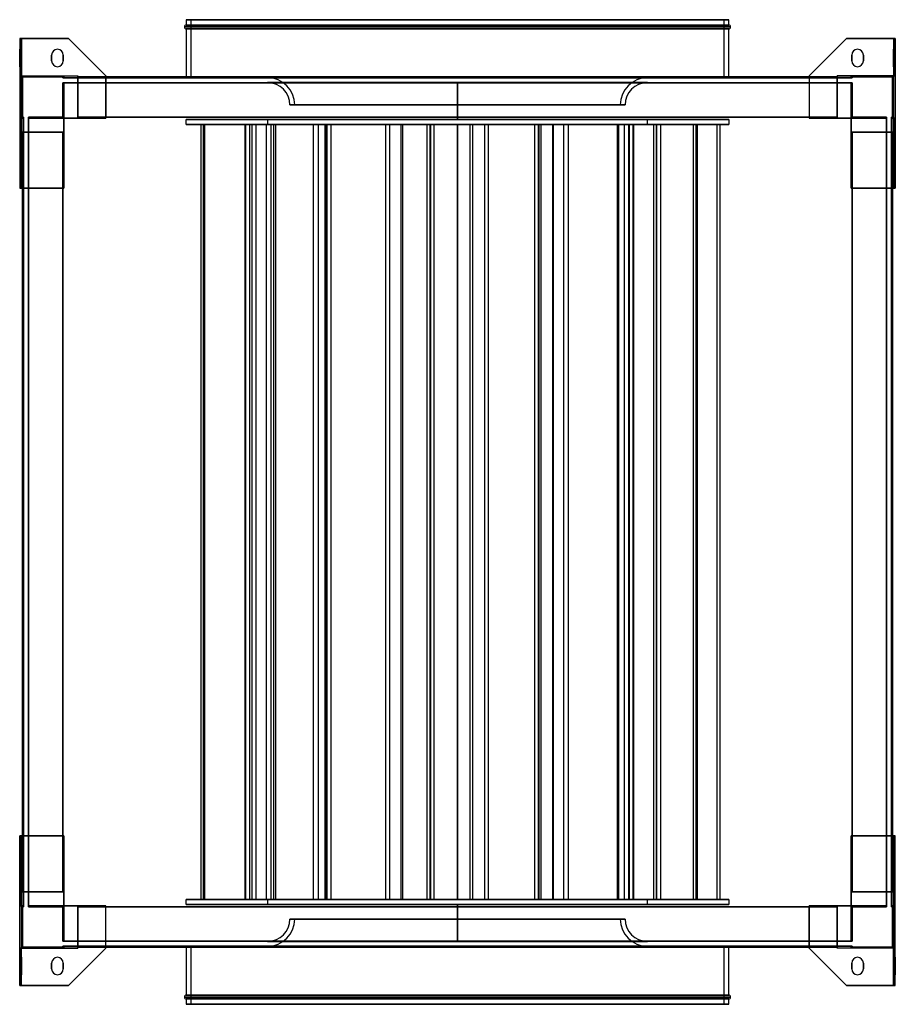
# Model space of a CAD drawing. Header units: millimetres. Extents: x -452 to 452, y -508 to 508.
import ezdxf

# ---------------------------------------------------------------- set-up
doc = ezdxf.new("R2010")
doc.units = ezdxf.units.MM
doc.layers.add('MAIN-1', color=7, linetype='Continuous')

msp = doc.modelspace()

# ---------------------------------------------------------------- linework, layer by layer
at = {"layer": 'MAIN-1'}
for p, q in [((280, 508), (-280, 508)), ((-280, 508), (280, 508)), ((-275, 508), (275, 508)), ((275, 508), (-275, 508)), ((-282, 500.5), (282, 500.5)), ((282, 500.5), (-282, 500.5)), ((-280, 508), (-280, 502.5)), ((280, 502.5), (-280, 502.5)), ((-280, 502.5), (280, 502.5)), ((280, 498.5), (-280, 498.5)), ((-280, 498.5), (280, 498.5)), ((-280, 498.5), (-280, 449)), ((-275, 448), (-275, 508)), ((275, 508), (275, 448)), ((280, 502.5), (280, 508)), ((280, 449), (280, 498.5)), ((-452, 488.5), (-401.5, 488.5)), ((-452, 488.5), (-452, 334)), ((-450, 488.5), (-452, 488.5)), ((-452, 488.5), (-452, 450)), ((-452, 488.5), (-452, 488.5)), ((-450, 488.5), (-450, 450)), ((-401.5, 488.5), (-450, 488.5)), ((-450, 450), (-450, 488.5)), ((-450, 488.5), (-450, 488.5)), ((-401.5, 488.5), (-363, 450)), ((-401.5, 488.5), (-401.5, 488.5)), ((-363, 450), (-401.5, 488.5)), ((363, 450), (401.5, 488.5)), ((401.5, 488.5), (363, 450)), ((450, 488.5), (401.5, 488.5)), ((401.5, 488.5), (401.5, 488.5)), ((401.5, 488.5), (452, 488.5)), ((450, 488.5), (450, 450)), ((450, 488.5), (450, 488.5)), ((450, 488.5), (450, 450)), ((452, 488.5), (450, 488.5)), ((452, 450), (452, 488.5)), ((452, 488.5), (452, 488.5)), ((452, 488.5), (452, 334)), ((-452, 471.5), (-452, 477.5)), ((-450, 477.5), (-452, 477.5)), ((-452, 471.5), (-452, 477.5)), ((-450, 471.5), (-452, 471.5)), ((-452, 471.5), (-450, 471.5)), ((-452, 465.5), (-452, 471.5)), ((-452, 471.5), (-452, 465.5)), ((-450, 477.5), (-450, 471.5)), ((-450, 477.5), (-450, 471.5)), ((-450, 465.5), (-450, 471.5)), ((-450, 471.5), (-450, 465.5)), ((-419, 471.5), (-419, 471.5)), ((-419, 471.5), (-419, 465.5)), ((-419, 465.5), (-419, 471.5)), ((-413, 477.5), (-413, 477.5)), ((-407, 465.5), (-407, 471.5)), ((-407, 471.5), (-407, 471.5)), ((-407, 471.5), (-407, 465.5)), ((407, 471.5), (407, 471.5)), ((407, 471.5), (407, 465.5)), ((407, 465.5), (407, 471.5)), ((413, 477.5), (413, 477.5)), ((419, 465.5), (419, 471.5)), ((419, 471.5), (419, 471.5)), ((419, 471.5), (419, 465.5)), ((450, 477.5), (450, 471.5)), ((452, 477.5), (450, 477.5)), ((450, 471.5), (450, 477.5)), ((452, 471.5), (450, 471.5)), ((450, 465.5), (450, 471.5)), ((450, 471.5), (450, 465.5)), ((450, 471.5), (452, 471.5)), ((452, 471.5), (452, 477.5)), ((452, 477.5), (452, 471.5)), ((452, 471.5), (452, 465.5)), ((452, 465.5), (452, 471.5)), ((-452, 459.5), (-452, 465.5)), ((-452, 465.5), (-450, 465.5)), ((-452, 459.5), (-452, 465.5)), ((-450, 465.5), (-452, 465.5)), ((-452, 459.5), (-450, 459.5)), ((-450, 465.5), (-450, 459.5)), ((-450, 465.5), (-450, 459.5)), ((-419, 465.5), (-419, 465.5)), ((-413, 459.5), (-413, 459.5)), ((-407, 465.5), (-407, 465.5)), ((407, 465.5), (407, 465.5)), ((413, 459.5), (413, 459.5)), ((419, 465.5), (419, 465.5)), ((450, 459.5), (450, 465.5)), ((450, 465.5), (452, 465.5)), ((450, 459.5), (450, 465.5)), ((452, 465.5), (450, 465.5)), ((450, 459.5), (452, 459.5)), ((452, 465.5), (452, 459.5)), ((452, 465.5), (452, 459.5)), ((-452, 450), (-450, 450)), ((-452, 450), (-452, 406.5)), ((-450, 450), (-392, 450)), ((-450, 450), (-450, 450)), ((-450, 406.5), (-450, 450)), ((-450, 450), (-450, 406.5)), ((-450, 450), (-406.5, 450)), ((-450, 406.5), (-450, 450)), ((-450, 450), (-450, 450)), ((-450, 450), (-450, 392)), ((-450, 450), (-392, 450)), ((-450, 450), (-406.5, 450)), ((-449, 407.5), (-449, 449)), ((-449, 449), (-407.5, 449)), ((-449, 449), (-449, 407.5)), ((-449, 449), (-449, 449)), ((-407.5, 449), (-449, 449)), ((-407.5, 449), (-407.5, 448)), ((-407.5, 448), (-407.5, 449)), ((-407.5, 449), (-407.5, 449)), ((-407.5, 448), (-406.5, 448)), ((-407.5, 448), (-407.5, 448)), ((-406.5, 448), (-407.5, 448)), ((-406.5, 450), (-406.5, 448)), ((-406.5, 448), (-406.5, 450)), ((-406.5, 450), (-406.5, 450)), ((-406.5, 450), (-392, 450)), ((-406.5, 450), (-406.5, 448)), ((-406.5, 450), (-392, 450)), ((-406.5, 448), (-406.5, 450)), ((-406.5, 450), (-406.5, 450)), ((-406.5, 448), (-392, 448)), ((-406.5, 448), (-406.5, 448)), ((-406.5, 448), (-406.5, 448)), ((-392, 448), (-406.5, 448)), ((-392, 450), (-392, 406.5)), ((-392, 450), (-392, 448)), ((-392, 406.5), (-392, 450)), ((-392, 450), (-392, 450)), ((-392, 450), (-392, 450)), ((-392, 448), (-392, 450)), ((-392, 449), (-392, 448)), ((-392, 449), (-392, 449)), ((-392, 407.5), (-392, 449)), ((-392, 449), (392, 449)), ((-392, 449), (-392, 407.5)), ((-392, 449), (-392, 449)), ((-392, 448), (-392, 449)), ((-392, 449), (392, 449)), ((392, 449), (-392, 449)), ((-363, 449), (-392, 449)), ((-392, 448), (392, 448)), ((-392, 448), (-392, 448)), ((-392, 448), (-392, 448)), ((392, 448), (-392, 448)), ((-363, 406.5), (-363, 450)), ((-363, 450), (-363, 450)), ((-363, 450), (-363, 406.5)), ((363, 449), (-363, 449)), ((-280, 449), (-280, 448)), ((-280, 448), (280, 448)), ((280, 448), (-280, 448)), ((-275, 448), (275, 448)), ((275, 448), (-275, 448)), ((0, 448.1), (-196, 448.1)), ((-196, 448.1), (0, 448.1)), ((-196, 448), (0, 448)), ((196, 448.1), (0, 448.1)), ((0, 448.1), (196, 448.1)), ((0, 448), (0, 448.1)), ((0, 448.1), (0, 448)), ((0, 448), (196, 448)), ((280, 448), (280, 449)), ((363, 450), (363, 406.5)), ((363, 450), (363, 450)), ((363, 450), (363, 406.5)), ((392, 449), (363, 449)), ((392, 450), (450, 450)), ((392, 406.5), (392, 450)), ((392, 450), (392, 450)), ((392, 450), (392, 448)), ((406.5, 450), (392, 450)), ((392, 448), (392, 450)), ((392, 450), (392, 450)), ((392, 450), (392, 406.5)), ((406.5, 450), (392, 450)), ((450, 450), (392, 450)), ((392, 448), (392, 449)), ((392, 449), (392, 449)), ((392, 449), (392, 407.5)), ((392, 449), (392, 448)), ((392, 407.5), (392, 449)), ((392, 449), (392, 449)), ((392, 448), (392, 448)), ((392, 448), (406.5, 448)), ((392, 448), (392, 448)), ((406.5, 448), (392, 448)), ((450, 450), (406.5, 450)), ((406.5, 450), (406.5, 450)), ((406.5, 450), (406.5, 448)), ((406.5, 448), (406.5, 450)), ((406.5, 450), (406.5, 450)), ((450, 450), (406.5, 450)), ((406.5, 450), (406.5, 448)), ((406.5, 448), (406.5, 450)), ((407.5, 448), (406.5, 448)), ((406.5, 448), (407.5, 448)), ((406.5, 448), (406.5, 448)), ((406.5, 448), (406.5, 448)), ((407.5, 448), (407.5, 449)), ((407.5, 449), (449, 449)), ((407.5, 449), (407.5, 448)), ((407.5, 449), (407.5, 449)), ((449, 449), (407.5, 449)), ((407.5, 448), (407.5, 448)), ((449, 449), (449, 407.5)), ((449, 449), (449, 449)), ((449, 407.5), (449, 449)), ((450, 450), (450, 406.5)), ((450, 450), (450, 450)), ((450, 406.5), (450, 450)), ((450, 450), (452, 450)), ((450, 450), (450, 406.5)), ((450, 392), (450, 450)), ((450, 450), (450, 450)), ((452, 450), (452, 406.5)), ((-407.5, 443), (-406.5, 443)), ((-407.5, 443), (-407.5, 443)), ((-406.5, 443), (-407.5, 443)), ((-407.5, 443), (-407.5, 407.5)), ((-407.5, 407.5), (-407.5, 443)), ((-406.5, 443), (-392, 443)), ((-406.5, 443), (-406.5, 443)), ((-406.5, 443), (-406.5, 443)), ((-392, 443), (-406.5, 443)), ((-406.5, 443), (-406.5, 406.5)), ((-406.5, 406.5), (-406.5, 443)), ((-406.5, 406.5), (-406.5, 443)), ((-406.5, 443), (-406.5, 406.5)), ((-392, 443), (392, 443)), ((-392, 443), (-392, 443)), ((-392, 443), (-392, 443)), ((392, 443), (-392, 443)), ((-392, 443), (-392, 406.5)), ((-392, 406.5), (-392, 443)), ((-392, 443), (-392, 407.5)), ((-392, 407.5), (-392, 443)), ((275, 443), (-275, 443)), ((275, 443), (-275, 443)), ((-275, 443), (275, 443)), ((196, 443.1), (-196, 443.1)), ((-196, 443), (-196, 443.1)), ((-196, 443.1), (196, 443.1)), ((196, 443), (-196, 443)), ((-196, 443), (196, 443)), ((0, 443), (0, 443)), ((0, 405), (0, 443)), ((0, 443), (0, 405)), ((0, 443), (0, 443)), ((196, 443.1), (196, 443)), ((392, 443), (406.5, 443)), ((392, 443), (392, 443)), ((392, 443), (392, 443)), ((406.5, 443), (392, 443)), ((392, 443), (392, 407.5)), ((392, 407.5), (392, 443)), ((392, 406.5), (392, 443)), ((392, 443), (392, 406.5)), ((407.5, 443), (406.5, 443)), ((406.5, 443), (407.5, 443)), ((406.5, 443), (406.5, 443)), ((406.5, 443), (406.5, 443)), ((406.5, 443), (406.5, 406.5)), ((406.5, 406.5), (406.5, 443)), ((406.5, 406.5), (406.5, 443)), ((406.5, 443), (406.5, 406.5)), ((407.5, 443), (407.5, 443)), ((407.5, 407.5), (407.5, 443)), ((407.5, 443), (407.5, 407.5)), ((-173, 420.1), (173, 420.1)), ((173, 420.1), (-173, 420.1)), ((168, 420.1), (-168, 420.1)), ((-168, 420.1), (168, 420.1)), ((-452, 406.5), (-452, 406.5)), ((-452, 406.5), (-452, 334)), ((-450, 406.5), (-452, 406.5)), ((-448, 406.5), (-452, 406.5)), ((-450, 406.5), (-450, 406.5)), ((-450, 406.5), (-448, 406.5)), ((-448, 406.5), (-450, 406.5)), ((-450, 392), (-450, 406.5)), ((-450, 406.5), (-450, 406.5)), ((-450, 406.5), (-448, 406.5)), ((-448, 407.5), (-449, 407.5)), ((-449, 407.5), (-449, 407.5)), ((-449, 407.5), (-448, 407.5)), ((-448, 407.5), (-448, 406.5)), ((-448, 407.5), (-448, 407.5)), ((-448, 406.5), (-448, 407.5)), ((-448, 392), (-448, 406.5)), ((-448, 406.5), (-448, 406.5)), ((-448, 406.5), (-448, 406.5)), ((-448, 406.5), (-448, 392)), ((-407.5, 407.5), (-443, 407.5)), ((-443, 406.5), (-443, 407.5)), ((-443, 407.5), (-443, 406.5)), ((-443, 407.5), (-407.5, 407.5)), ((-443, 407.5), (-443, 407.5)), ((-443, 406.5), (-406.5, 406.5)), ((-443, 406.5), (-406.5, 406.5)), ((-443, 392), (-443, 406.5)), ((-443, 406.5), (-443, 406.5)), ((-443, 406.5), (-443, 406.5)), ((-443, 406.5), (-443, 392)), ((-406.5, 406.5), (-443, 406.5)), ((-406.5, 406.5), (-443, 406.5)), ((-407.5, 407.5), (-407.5, 407.5)), ((-406.5, 334), (-406.5, 406.5)), ((-406.5, 406.5), (-363, 406.5)), ((-406.5, 406.5), (-392, 406.5)), ((-406.5, 406.5), (-406.5, 406.5)), ((-406.5, 392), (-406.5, 406.5)), ((-406.5, 406.5), (-406.5, 406.5)), ((-406.5, 406.5), (-406.5, 406.5)), ((-406.5, 406.5), (-392, 406.5)), ((-406.5, 406.5), (-392, 406.5)), ((-406.5, 406.5), (-406.5, 392)), ((-392, 406.5), (-406.5, 406.5)), ((-406.5, 406.5), (-406.5, 406.5)), ((-406.5, 392), (-406.5, 406.5)), ((-406.5, 406.5), (-406.5, 392)), ((-392, 406.5), (-406.5, 406.5)), ((-406.5, 406.5), (-392, 406.5)), ((-406.5, 392), (-406.5, 406.5)), ((-406.5, 406.5), (-406.5, 406.5)), ((-406.5, 406.5), (-406.5, 392)), ((-406.5, 406.5), (-406.5, 406.5)), ((-406.5, 406.5), (-392, 406.5)), ((-406.5, 392), (-406.5, 406.5)), ((-392, 406.5), (-392, 407.5)), ((-392, 407.5), (-392, 407.5)), ((-392, 407.5), (-392, 407.5)), ((-392, 407.5), (-392, 406.5)), ((-392, 407.5), (-392, 407.5)), ((-392, 407.5), (-392, 406.5)), ((392, 407.5), (-392, 407.5)), ((392, 407.5), (-392, 407.5)), ((-392, 407.5), (392, 407.5)), ((-392, 406.5), (-392, 407.5)), ((392, 407.5), (-392, 407.5)), ((-392, 407.5), (-392, 407.5)), ((-392, 407.5), (-363, 407.5)), ((392, 407.5), (-392, 407.5)), ((-392, 407.5), (392, 407.5)), ((-392, 407.5), (392, 407.5)), ((-363, 406.5), (-392, 406.5)), ((-392, 406.5), (-392, 406.5)), ((-392, 406.5), (-392, 406.5)), ((-392, 406.5), (-392, 406.5)), ((-392, 406.5), (-392, 406.5)), ((-363, 407.5), (363, 407.5)), ((-363, 406.5), (-363, 406.5)), ((363, 407.5), (392, 407.5)), ((392, 406.5), (363, 406.5)), ((363, 406.5), (363, 406.5)), ((363, 406.5), (406.5, 406.5)), ((392, 407.5), (392, 407.5)), ((392, 407.5), (392, 406.5)), ((392, 407.5), (392, 407.5)), ((392, 407.5), (392, 406.5)), ((392, 406.5), (392, 407.5)), ((392, 407.5), (392, 407.5)), ((392, 406.5), (392, 407.5)), ((392, 407.5), (392, 407.5)), ((392, 406.5), (406.5, 406.5)), ((392, 406.5), (392, 406.5)), ((392, 406.5), (392, 406.5)), ((392, 406.5), (392, 406.5)), ((392, 406.5), (392, 406.5)), ((406.5, 406.5), (392, 406.5)), ((406.5, 406.5), (392, 406.5)), ((406.5, 406.5), (392, 406.5)), ((406.5, 406.5), (392, 406.5)), ((392, 406.5), (406.5, 406.5)), ((406.5, 406.5), (392, 406.5)), ((406.5, 406.5), (406.5, 334)), ((406.5, 406.5), (406.5, 392)), ((406.5, 406.5), (406.5, 406.5)), ((406.5, 406.5), (406.5, 406.5)), ((406.5, 406.5), (406.5, 406.5)), ((443, 406.5), (406.5, 406.5)), ((443, 406.5), (406.5, 406.5)), ((406.5, 392), (406.5, 406.5)), ((406.5, 406.5), (406.5, 406.5)), ((406.5, 406.5), (406.5, 392)), ((406.5, 392), (406.5, 406.5)), ((406.5, 406.5), (406.5, 392)), ((406.5, 406.5), (406.5, 406.5)), ((406.5, 392), (406.5, 406.5)), ((406.5, 406.5), (406.5, 406.5)), ((406.5, 406.5), (406.5, 392)), ((406.5, 406.5), (443, 406.5)), ((406.5, 406.5), (443, 406.5)), ((443, 407.5), (407.5, 407.5)), ((407.5, 407.5), (443, 407.5)), ((407.5, 407.5), (407.5, 407.5)), ((443, 407.5), (443, 406.5)), ((443, 406.5), (443, 407.5)), ((443, 407.5), (443, 407.5)), ((443, 406.5), (443, 406.5)), ((443, 406.5), (443, 392)), ((443, 392), (443, 406.5)), ((443, 406.5), (443, 406.5)), ((449, 407.5), (448, 407.5)), ((448, 406.5), (448, 407.5)), ((448, 407.5), (449, 407.5)), ((448, 407.5), (448, 407.5)), ((448, 407.5), (448, 406.5)), ((448, 406.5), (448, 392)), ((448, 406.5), (452, 406.5)), ((450, 406.5), (448, 406.5)), ((448, 406.5), (448, 406.5)), ((448, 392), (448, 406.5)), ((448, 406.5), (448, 406.5)), ((448, 406.5), (450, 406.5)), ((450, 406.5), (448, 406.5)), ((449, 407.5), (449, 407.5)), ((450, 406.5), (450, 406.5)), ((452, 406.5), (450, 406.5)), ((450, 406.5), (450, 406.5)), ((450, 406.5), (450, 392)), ((452, 334), (452, 406.5)), ((452, 406.5), (452, 406.5)), ((-280, 405), (280, 405)), ((-280, 400), (-280, 405)), ((280, 405), (-280, 405)), ((280, 400), (-280, 400)), ((-280, 400), (280, 400)), ((-265.1, 400), (-265.1, -400)), ((-212.2, 400), (-265.1, 400)), ((-265.1, 400), (-261.2, 400)), ((-264.9, 400), (-264.9, -400)), ((-190.1, 400), (-264.9, 400)), ((-264.9, 400), (-262.6, 400)), ((-262.6, 400), (-262.6, -400)), ((-262.6, 400), (-187.8, 400)), ((-261.2, 400), (-261.2, -400)), ((-261.2, 400), (-208.3, 400)), ((-219.4, 400), (-219.4, -400)), ((-197.7, 400), (-219.4, 400)), ((-219.4, 400), (-214.6, 400)), ((-218.9, 400), (-218.9, -400)), ((-135.1, 400), (-218.9, 400)), ((-218.9, 400), (-218.7, 400)), ((-218.7, 400), (-218.7, -400)), ((-218.7, 400), (-134.8, 400)), ((-214.6, 400), (-214.6, -400)), ((-214.6, 400), (-192.8, 400)), ((-212.2, 400), (-212.2, -400)), ((-208.3, 400), (-212.2, 400)), ((-208.3, 400), (-208.3, -400)), ((-197.7, 400), (-197.7, -400)), ((-192.8, 400), (-197.7, 400)), ((196, 405), (-196, 405)), ((-196, 405), (-196, 400)), ((-196, 405), (196, 405)), ((-196, 400), (196, 400)), ((196, 400), (-196, 400)), ((-192.8, 400), (-192.8, -400)), ((-190.1, 400), (-190.1, -400)), ((-187.8, 400), (-190.1, 400)), ((-187.8, 400), (-187.8, -400)), ((-148.9, 400), (-148.9, -400)), ((-144, 400), (-148.9, 400)), ((-148.9, 400), (-135.8, 400)), ((-144, 400), (-144, -400)), ((-130.9, 400), (-144, 400)), ((-136.9, 400), (-136.9, -400)), ((-136.9, 400), (-58.5, 400)), ((-135.1, 400), (-136.9, 400)), ((-135.8, 400), (-135.8, -400)), ((-135.8, 400), (-130.9, 400)), ((-135.1, 400), (-135.1, -400)), ((-134.8, 400), (-135.1, 400)), ((-135.1, 400), (-135.1, -400)), ((-56.7, 400), (-135.1, 400)), ((-134.8, 400), (-134.8, -400)), ((-130.9, 400), (-130.9, -400)), ((-74.5, 400), (-74.5, -400)), ((-70.3, 400), (-74.5, 400)), ((-74.5, 400), (-28.7, 400)), ((-70.3, 400), (-70.3, -400)), ((-24.5, 400), (-70.3, 400)), ((-58.5, 400), (-58.5, -400)), ((-58.5, 400), (-56.7, 400)), ((-56.7, 400), (-56.7, -400)), ((-31.5, 400), (-31.5, -400)), ((-31.5, 400), (27.9, 400)), ((-27.9, 400), (-31.5, 400)), ((-28.7, 400), (-28.7, -400)), ((-28.7, 400), (-24.5, 400)), ((-27.9, 400), (-27.9, -400)), ((31.5, 400), (-27.9, 400)), ((-24.5, 400), (-24.5, -400)), ((0, 405), (0, 405)), ((0, 405), (0, 405)), ((0, 400), (0, 400)), ((0, -400), (0, 400)), ((0, 400), (0, -400)), ((0, 400), (0, 400)), ((12.9, 400), (12.9, -400)), ((15.6, 400), (12.9, 400)), ((12.9, 400), (83.3, 400)), ((15.6, 400), (15.6, -400)), ((86.1, 400), (15.6, 400)), ((27.9, 400), (27.9, -400)), ((27.9, 400), (31.5, 400)), ((31.5, 400), (31.5, -400)), ((79.4, 400), (79.4, -400)), ((79.4, 400), (109.5, 400)), ((84.1, 400), (79.4, 400)), ((83.3, 400), (83.3, -400)), ((83.3, 400), (86.1, 400)), ((84.1, 400), (84.1, -400)), ((114.2, 400), (84.1, 400)), ((86.1, 400), (86.1, -400)), ((98, 400), (98, -400)), ((98.8, 400), (98, 400)), ((98, 400), (181, 400)), ((98.8, 400), (98.8, -400)), ((181.8, 400), (98.8, 400)), ((109.5, 400), (109.5, -400)), ((109.5, 400), (114.2, 400)), ((114.2, 400), (114.2, -400)), ((164.9, 400), (164.9, -400)), ((246, 400), (164.9, 400)), ((164.9, 400), (166.2, 400)), ((166.2, 400), (166.2, -400)), ((166.2, 400), (247.3, 400)), ((172.2, 400), (172.2, -400)), ((176.6, 400), (172.2, 400)), ((172.2, 400), (177.2, 400)), ((176.6, 400), (176.6, -400)), ((181.6, 400), (176.6, 400)), ((177.2, 400), (177.2, -400)), ((177.2, 400), (181.6, 400)), ((181, 400), (181, -400)), ((181, 400), (181.8, 400)), ((181.6, 400), (181.6, -400)), ((181.8, 400), (181.8, -400)), ((196, 400), (196, 405)), ((202.5, 400), (202.5, -400)), ((267.8, 400), (202.5, 400)), ((202.5, 400), (205.6, 400)), ((205.1, 400), (205.1, -400)), ((243.2, 400), (205.1, 400)), ((205.1, 400), (209.5, 400)), ((205.6, 400), (205.6, -400)), ((205.6, 400), (270.9, 400)), ((209.5, 400), (209.5, -400)), ((209.5, 400), (247.6, 400)), ((243.2, 400), (243.2, -400)), ((247.6, 400), (243.2, 400)), ((246, 400), (246, -400)), ((247.3, 400), (246, 400)), ((247.3, 400), (247.3, -400)), ((247.6, 400), (247.6, -400)), ((267.8, 400), (267.8, -400)), ((270.9, 400), (267.8, 400)), ((270.9, 400), (270.9, -400)), ((280, 405), (280, 400)), ((-450, 392), (-450, 334)), ((-406.5, 392), (-450, 392)), ((-450, 334), (-450, 392)), ((-450, 392), (-450, 392)), ((-450, 392), (-448, 392)), ((-450, 392), (-448, 392)), ((-450, 392), (-450, 392)), ((-450, 392), (-406.5, 392)), ((-448, 392), (-449, 392)), ((-449, 392), (-449, 392)), ((-449, 392), (-407.5, 392)), ((-449, 392), (-449, -392)), ((-407.5, 392), (-449, 392)), ((-449, -392), (-449, 392)), ((-449, 392), (-449, 392)), ((-449, 392), (-448, 392)), ((-449, 392), (-449, -392)), ((-449, 334), (-449, 392)), ((-448, 392), (-448, 392)), ((-448, 392), (-448, -392)), ((-448, 392), (-448, 392)), ((-448, -392), (-448, 392)), ((-407.5, 392), (-443, 392)), ((-443, 392), (-443, 392)), ((-443, 392), (-406.5, 392)), ((-443, 392), (-406.5, 392)), ((-443, 392), (-443, 392)), ((-443, 392), (-407.5, 392)), ((-443, -392), (-443, 392)), ((-443, 392), (-443, -392)), ((-407.5, 392), (-407.5, 392)), ((-407.5, 392), (-406.5, 392)), ((-407.5, -392), (-407.5, 392)), ((-407.5, 392), (-407.5, -392)), ((-406.5, 392), (-407.5, 392)), ((-407.5, 392), (-407.5, 392)), ((-407.5, -392), (-407.5, 392)), ((-407.5, 392), (-407.5, -392)), ((-406.5, 392), (-407.5, 392)), ((-407.5, 392), (-406.5, 392)), ((-407.5, -392), (-407.5, 392)), ((-407.5, 392), (-407.5, 392)), ((-407.5, 392), (-407.5, -392)), ((-407.5, 392), (-407.5, 392)), ((-407.5, -392), (-407.5, 392)), ((-407.5, 392), (-407.5, 334)), ((-406.5, 392), (-406.5, 334)), ((-406.5, 392), (-406.5, 392)), ((-406.5, 392), (-406.5, 392)), ((-406.5, 392), (-406.5, 392)), ((-406.5, 392), (-406.5, 392)), ((406.5, 334), (406.5, 392)), ((450, 392), (406.5, 392)), ((406.5, 392), (406.5, 392)), ((406.5, 392), (407.5, 392)), ((407.5, 392), (406.5, 392)), ((406.5, 392), (406.5, 392)), ((443, 392), (406.5, 392)), ((407.5, 392), (406.5, 392)), ((406.5, 392), (407.5, 392)), ((406.5, 392), (406.5, 392)), ((443, 392), (406.5, 392)), ((406.5, 392), (406.5, 392)), ((450, 392), (406.5, 392)), ((407.5, 392), (407.5, -392)), ((407.5, -392), (407.5, 392)), ((407.5, 392), (407.5, 392)), ((443, 392), (407.5, 392)), ((407.5, 392), (407.5, 392)), ((407.5, 392), (449, 392)), ((407.5, 392), (407.5, -392)), ((407.5, 334), (407.5, 392)), ((407.5, -392), (407.5, 392)), ((407.5, 392), (407.5, -392)), ((407.5, 392), (407.5, 392)), ((407.5, -392), (407.5, 392)), ((407.5, 392), (407.5, 392)), ((407.5, 392), (407.5, -392)), ((407.5, 392), (443, 392)), ((449, 392), (407.5, 392)), ((443, 392), (443, 392)), ((443, 392), (443, 392)), ((443, 392), (443, -392)), ((443, -392), (443, 392)), ((450, 392), (448, 392)), ((449, 392), (448, 392)), ((448, 392), (448, 392)), ((450, 392), (448, 392)), ((448, 392), (448, 392)), ((448, 392), (449, 392)), ((448, -392), (448, 392)), ((448, 392), (448, -392)), ((449, 392), (449, 392)), ((449, 392), (449, 392)), ((449, -392), (449, 392)), ((449, 392), (449, -392)), ((449, -392), (449, 392)), ((449, 392), (449, 334)), ((450, 392), (450, 334)), ((450, 392), (450, 334)), ((450, 392), (450, 392)), ((450, 392), (450, 392)), ((-406.5, 334), (-452, 334)), ((-452, 334), (-452, 334)), ((-452, 334), (-450, 334)), ((-450, 334), (-406.5, 334)), ((-450, 334), (-450, 334)), ((-449, -334), (-449, 334)), ((-407.5, 334), (-407.5, -334)), ((-406.5, 334), (-406.5, 334)), ((406.5, 334), (450, 334)), ((452, 334), (406.5, 334)), ((406.5, 334), (406.5, 334)), ((407.5, -334), (407.5, 334)), ((449, 334), (449, -334)), ((450, 334), (452, 334)), ((450, 334), (450, 334)), ((452, 334), (452, 334)), ((-452, -334), (-406.5, -334)), ((-450, -334), (-452, -334)), ((-452, -334), (-452, -334)), ((-452, -488.5), (-452, -334)), ((-452, -334), (-452, -406.5)), ((-450, -392), (-450, -334)), ((-406.5, -334), (-450, -334)), ((-450, -392), (-450, -334)), ((-450, -334), (-450, -334)), ((-449, -392), (-449, -334)), ((-407.5, -334), (-407.5, -392)), ((-406.5, -334), (-406.5, -392)), ((-406.5, -334), (-406.5, -334)), ((-406.5, -406.5), (-406.5, -334)), ((406.5, -334), (452, -334)), ((406.5, -334), (406.5, -406.5)), ((406.5, -392), (406.5, -334)), ((450, -334), (406.5, -334)), ((406.5, -334), (406.5, -334)), ((407.5, -392), (407.5, -334)), ((449, -334), (449, -392)), ((450, -392), (450, -334)), ((452, -334), (450, -334)), ((450, -334), (450, -334)), ((450, -334), (450, -392)), ((452, -488.5), (452, -334)), ((452, -406.5), (452, -334)), ((452, -334), (452, -334)), ((-450, -392), (-406.5, -392)), ((-450, -392), (-450, -392)), ((-450, -392), (-448, -392)), ((-450, -406.5), (-450, -392)), ((-450, -392), (-406.5, -392)), ((-450, -392), (-450, -392)), ((-450, -392), (-450, -450)), ((-450, -392), (-448, -392)), ((-449, -392), (-407.5, -392)), ((-449, -392), (-449, -392)), ((-448, -392), (-449, -392)), ((-449, -392), (-449, -392)), ((-407.5, -392), (-449, -392)), ((-449, -392), (-448, -392)), ((-448, -406.5), (-448, -392)), ((-448, -392), (-448, -392)), ((-448, -392), (-448, -392)), ((-448, -392), (-448, -406.5)), ((-443, -392), (-406.5, -392)), ((-443, -392), (-443, -392)), ((-443, -392), (-407.5, -392)), ((-407.5, -392), (-443, -392)), ((-443, -392), (-443, -392)), ((-443, -392), (-406.5, -392)), ((-443, -406.5), (-443, -392)), ((-443, -392), (-443, -406.5)), ((-406.5, -392), (-407.5, -392)), ((-407.5, -392), (-406.5, -392)), ((-407.5, -392), (-407.5, -392)), ((-407.5, -392), (-406.5, -392)), ((-406.5, -392), (-407.5, -392)), ((-407.5, -392), (-407.5, -392)), ((-407.5, -392), (-407.5, -392)), ((-407.5, -392), (-407.5, -392)), ((-406.5, -406.5), (-406.5, -392)), ((-406.5, -392), (-406.5, -392)), ((-406.5, -392), (-406.5, -406.5)), ((-406.5, -392), (-406.5, -392)), ((-406.5, -406.5), (-406.5, -392)), ((-406.5, -392), (-406.5, -406.5)), ((-406.5, -406.5), (-406.5, -392)), ((-406.5, -392), (-406.5, -392)), ((-406.5, -392), (-406.5, -406.5)), ((-406.5, -392), (-406.5, -392)), ((-406.5, -406.5), (-406.5, -392)), ((406.5, -392), (450, -392)), ((406.5, -392), (406.5, -406.5)), ((406.5, -392), (406.5, -392)), ((407.5, -392), (406.5, -392)), ((406.5, -406.5), (406.5, -392)), ((406.5, -392), (407.5, -392)), ((406.5, -392), (406.5, -392)), ((443, -392), (406.5, -392)), ((406.5, -392), (406.5, -406.5)), ((406.5, -392), (407.5, -392)), ((406.5, -406.5), (406.5, -392)), ((406.5, -392), (406.5, -406.5)), ((407.5, -392), (406.5, -392)), ((406.5, -392), (406.5, -392)), ((406.5, -406.5), (406.5, -392)), ((406.5, -392), (406.5, -392)), ((406.5, -392), (406.5, -406.5)), ((443, -392), (406.5, -392)), ((450, -392), (406.5, -392)), ((449, -392), (407.5, -392)), ((407.5, -392), (407.5, -392)), ((407.5, -392), (407.5, -392)), ((407.5, -392), (443, -392)), ((407.5, -392), (407.5, -392)), ((443, -392), (407.5, -392)), ((407.5, -392), (407.5, -392)), ((407.5, -392), (449, -392)), ((443, -392), (443, -392)), ((443, -392), (443, -392)), ((443, -392), (443, -406.5)), ((443, -406.5), (443, -392)), ((450, -392), (448, -392)), ((448, -392), (448, -392)), ((448, -392), (449, -392)), ((448, -392), (448, -406.5)), ((449, -392), (448, -392)), ((448, -392), (448, -392)), ((450, -392), (448, -392)), ((448, -406.5), (448, -392)), ((449, -392), (449, -392)), ((449, -392), (449, -392)), ((450, -392), (450, -392)), ((450, -392), (450, -392)), ((450, -392), (450, -406.5)), ((450, -450), (450, -392)), ((-280, -400), (280, -400)), ((-280, -405), (-280, -400)), ((280, -400), (-280, -400)), ((280, -405), (-280, -405)), ((-280, -405), (280, -405)), ((-265.1, -400), (-261.2, -400)), ((-212.2, -400), (-265.1, -400)), ((-264.9, -400), (-262.6, -400)), ((-190.1, -400), (-264.9, -400)), ((-262.6, -400), (-187.8, -400)), ((-261.2, -400), (-208.3, -400)), ((-219.4, -400), (-214.6, -400)), ((-197.7, -400), (-219.4, -400)), ((-218.9, -400), (-218.7, -400)), ((-135.1, -400), (-218.9, -400)), ((-218.7, -400), (-134.8, -400)), ((-214.6, -400), (-192.8, -400)), ((-208.3, -400), (-212.2, -400)), ((-192.8, -400), (-197.7, -400)), ((-196, -400), (-196, -405)), ((196, -400), (-196, -400)), ((-196, -400), (196, -400)), ((-196, -405), (196, -405)), ((196, -405), (-196, -405)), ((-187.8, -400), (-190.1, -400)), ((-148.9, -400), (-135.8, -400)), ((-144, -400), (-148.9, -400)), ((-130.9, -400), (-144, -400)), ((-135.1, -400), (-136.9, -400)), ((-136.9, -400), (-58.5, -400)), ((-135.8, -400), (-130.9, -400)), ((-56.7, -400), (-135.1, -400)), ((-134.8, -400), (-135.1, -400)), ((-74.5, -400), (-28.7, -400)), ((-70.3, -400), (-74.5, -400)), ((-24.5, -400), (-70.3, -400)), ((-58.5, -400), (-56.7, -400)), ((-27.9, -400), (-31.5, -400)), ((-31.5, -400), (27.9, -400)), ((-28.7, -400), (-24.5, -400)), ((31.5, -400), (-27.9, -400)), ((0, -400), (0, -400)), ((0, -400), (0, -400)), ((0, -405), (0, -405)), ((0, -443), (0, -405)), ((0, -405), (0, -443)), ((0, -405), (0, -405)), ((12.9, -400), (83.3, -400)), ((15.6, -400), (12.9, -400)), ((86.1, -400), (15.6, -400)), ((27.9, -400), (31.5, -400)), ((84.1, -400), (79.4, -400)), ((79.4, -400), (109.5, -400)), ((83.3, -400), (86.1, -400)), ((114.2, -400), (84.1, -400)), ((98, -400), (181, -400)), ((98.8, -400), (98, -400)), ((181.8, -400), (98.8, -400)), ((109.5, -400), (114.2, -400)), ((164.9, -400), (166.2, -400)), ((246, -400), (164.9, -400)), ((166.2, -400), (247.3, -400)), ((172.2, -400), (177.2, -400)), ((176.6, -400), (172.2, -400)), ((181.6, -400), (176.6, -400)), ((177.2, -400), (181.6, -400)), ((181, -400), (181.8, -400)), ((196, -405), (196, -400)), ((202.5, -400), (205.6, -400)), ((267.8, -400), (202.5, -400)), ((205.1, -400), (209.5, -400)), ((243.2, -400), (205.1, -400)), ((205.6, -400), (270.9, -400)), ((209.5, -400), (247.6, -400)), ((247.6, -400), (243.2, -400)), ((247.3, -400), (246, -400)), ((270.9, -400), (267.8, -400)), ((280, -400), (280, -405)), ((-452, -450), (-452, -406.5)), ((-452, -406.5), (-452, -406.5)), ((-452, -406.5), (-450, -406.5)), ((-448, -406.5), (-452, -406.5)), ((-450, -450), (-450, -406.5)), ((-450, -406.5), (-450, -450)), ((-450, -406.5), (-450, -406.5)), ((-450, -406.5), (-448, -406.5)), ((-450, -406.5), (-448, -406.5)), ((-450, -450), (-450, -406.5)), ((-448, -406.5), (-450, -406.5)), ((-450, -406.5), (-450, -406.5)), ((-448, -407.5), (-449, -407.5)), ((-449, -407.5), (-449, -449)), ((-449, -407.5), (-449, -407.5)), ((-449, -449), (-449, -407.5)), ((-449, -407.5), (-448, -407.5)), ((-448, -407.5), (-448, -406.5)), ((-448, -406.5), (-448, -407.5)), ((-448, -406.5), (-448, -406.5)), ((-448, -406.5), (-448, -406.5)), ((-448, -407.5), (-448, -407.5)), ((-443, -406.5), (-443, -407.5)), ((-443, -406.5), (-406.5, -406.5)), ((-443, -406.5), (-406.5, -406.5)), ((-443, -407.5), (-443, -406.5)), ((-443, -406.5), (-443, -406.5)), ((-443, -406.5), (-443, -406.5)), ((-406.5, -406.5), (-443, -406.5)), ((-406.5, -406.5), (-443, -406.5)), ((-407.5, -407.5), (-443, -407.5)), ((-443, -407.5), (-407.5, -407.5)), ((-443, -407.5), (-443, -407.5)), ((-407.5, -443), (-407.5, -407.5)), ((-407.5, -407.5), (-407.5, -443)), ((-407.5, -407.5), (-407.5, -407.5)), ((-363, -406.5), (-406.5, -406.5)), ((-406.5, -406.5), (-406.5, -406.5)), ((-392, -406.5), (-406.5, -406.5)), ((-406.5, -443), (-406.5, -406.5)), ((-406.5, -406.5), (-406.5, -443)), ((-406.5, -406.5), (-406.5, -443)), ((-406.5, -406.5), (-406.5, -406.5)), ((-406.5, -443), (-406.5, -406.5)), ((-406.5, -406.5), (-406.5, -406.5)), ((-406.5, -406.5), (-392, -406.5)), ((-406.5, -406.5), (-392, -406.5)), ((-406.5, -406.5), (-392, -406.5)), ((-406.5, -406.5), (-406.5, -406.5)), ((-406.5, -406.5), (-392, -406.5)), ((-392, -406.5), (-406.5, -406.5)), ((-406.5, -406.5), (-406.5, -406.5)), ((-406.5, -406.5), (-406.5, -406.5)), ((-406.5, -406.5), (-392, -406.5)), ((-392, -406.5), (-392, -450)), ((-392, -406.5), (-363, -406.5)), ((-392, -406.5), (-392, -406.5)), ((-392, -407.5), (-392, -406.5)), ((-392, -443), (-392, -406.5)), ((-392, -406.5), (-392, -443)), ((-392, -406.5), (-392, -406.5)), ((-392, -406.5), (-392, -407.5)), ((-392, -407.5), (-392, -406.5)), ((-392, -406.5), (-392, -406.5)), ((-392, -406.5), (-392, -407.5)), ((-392, -450), (-392, -406.5)), ((-392, -406.5), (-392, -406.5)), ((-392, -407.5), (-392, -449)), ((-392, -407.5), (-392, -407.5)), ((-392, -443), (-392, -407.5)), ((-392, -407.5), (-392, -407.5)), ((-392, -407.5), (-392, -443)), ((-392, -407.5), (-392, -407.5)), ((392, -407.5), (-392, -407.5)), ((392, -407.5), (-392, -407.5)), ((392, -407.5), (-392, -407.5)), ((-392, -407.5), (392, -407.5)), ((-392, -407.5), (392, -407.5)), ((392, -407.5), (-392, -407.5)), ((-392, -407.5), (-392, -407.5)), ((-392, -449), (-392, -407.5)), ((-392, -407.5), (392, -407.5)), ((-392, -407.5), (-363, -407.5)), ((-363, -450), (-363, -406.5)), ((-363, -450), (-363, -406.5)), ((-363, -406.5), (-363, -406.5)), ((-363, -407.5), (363, -407.5)), ((363, -406.5), (392, -406.5)), ((363, -406.5), (363, -450)), ((363, -450), (363, -406.5)), ((363, -406.5), (363, -406.5)), ((406.5, -406.5), (363, -406.5)), ((363, -407.5), (392, -407.5)), ((392, -450), (392, -406.5)), ((392, -406.5), (392, -443)), ((392, -407.5), (392, -406.5)), ((392, -406.5), (392, -406.5)), ((392, -406.5), (392, -406.5)), ((392, -406.5), (392, -407.5)), ((392, -443), (392, -406.5)), ((392, -406.5), (392, -406.5)), ((392, -406.5), (392, -407.5)), ((406.5, -406.5), (392, -406.5)), ((406.5, -406.5), (392, -406.5)), ((406.5, -406.5), (392, -406.5)), ((392, -406.5), (406.5, -406.5)), ((392, -406.5), (406.5, -406.5)), ((392, -407.5), (392, -406.5)), ((406.5, -406.5), (392, -406.5)), ((392, -406.5), (392, -406.5)), ((392, -406.5), (392, -450)), ((406.5, -406.5), (392, -406.5)), ((392, -443), (392, -407.5)), ((392, -407.5), (392, -443)), ((392, -407.5), (392, -407.5)), ((392, -407.5), (392, -407.5)), ((392, -407.5), (392, -449)), ((392, -407.5), (392, -407.5)), ((392, -407.5), (392, -407.5)), ((392, -449), (392, -407.5)), ((406.5, -406.5), (406.5, -406.5)), ((406.5, -443), (406.5, -406.5)), ((406.5, -406.5), (406.5, -443)), ((406.5, -406.5), (406.5, -443)), ((406.5, -406.5), (406.5, -406.5)), ((406.5, -443), (406.5, -406.5)), ((406.5, -406.5), (406.5, -406.5)), ((443, -406.5), (406.5, -406.5)), ((443, -406.5), (406.5, -406.5)), ((406.5, -406.5), (406.5, -406.5)), ((406.5, -406.5), (406.5, -406.5)), ((406.5, -406.5), (406.5, -406.5)), ((406.5, -406.5), (443, -406.5)), ((406.5, -406.5), (443, -406.5)), ((407.5, -407.5), (407.5, -443)), ((443, -407.5), (407.5, -407.5)), ((407.5, -443), (407.5, -407.5)), ((407.5, -407.5), (443, -407.5)), ((407.5, -407.5), (407.5, -407.5)), ((443, -407.5), (443, -406.5)), ((443, -406.5), (443, -407.5)), ((443, -406.5), (443, -406.5)), ((443, -406.5), (443, -406.5)), ((443, -407.5), (443, -407.5)), ((452, -406.5), (448, -406.5)), ((448, -406.5), (448, -406.5)), ((450, -406.5), (448, -406.5)), ((448, -406.5), (448, -407.5)), ((448, -407.5), (448, -406.5)), ((448, -406.5), (448, -406.5)), ((450, -406.5), (448, -406.5)), ((448, -406.5), (450, -406.5)), ((449, -407.5), (448, -407.5)), ((448, -407.5), (448, -407.5)), ((448, -407.5), (449, -407.5)), ((449, -449), (449, -407.5)), ((449, -407.5), (449, -407.5)), ((449, -407.5), (449, -449)), ((450, -406.5), (450, -450)), ((450, -406.5), (450, -406.5)), ((450, -450), (450, -406.5)), ((450, -406.5), (452, -406.5)), ((450, -406.5), (450, -450)), ((450, -406.5), (450, -406.5)), ((452, -450), (452, -406.5)), ((452, -406.5), (452, -406.5)), ((173, -420.1), (-173, -420.1)), ((-173, -420.1), (173, -420.1)), ((-168, -420.1), (168, -420.1)), ((168, -420.1), (-168, -420.1)), ((-407.5, -443), (-406.5, -443)), ((-407.5, -443), (-407.5, -443)), ((-406.5, -443), (-407.5, -443)), ((-406.5, -443), (-392, -443)), ((-406.5, -443), (-406.5, -443)), ((-406.5, -443), (-406.5, -443)), ((-392, -443), (-406.5, -443)), ((-392, -443), (392, -443)), ((-392, -443), (-392, -443)), ((-392, -443), (-392, -443)), ((392, -443), (-392, -443)), ((-275, -443), (275, -443)), ((-275, -443), (275, -443)), ((275, -443), (-275, -443)), ((-196, -443), (196, -443)), ((-196, -443.1), (-196, -443)), ((196, -443), (-196, -443)), ((-196, -443.1), (196, -443.1)), ((196, -443.1), (-196, -443.1)), ((0, -443), (0, -443)), ((0, -443), (0, -443)), ((196, -443), (196, -443.1)), ((392, -443), (406.5, -443)), ((392, -443), (392, -443)), ((392, -443), (392, -443)), ((406.5, -443), (392, -443)), ((407.5, -443), (406.5, -443)), ((406.5, -443), (407.5, -443)), ((406.5, -443), (406.5, -443)), ((406.5, -443), (406.5, -443)), ((407.5, -443), (407.5, -443)), ((-452, -450), (-452, -488.5)), ((-450, -450), (-452, -450)), ((-392, -450), (-450, -450)), ((-450, -488.5), (-450, -450)), ((-450, -450), (-450, -450)), ((-450, -488.5), (-450, -450)), ((-450, -450), (-406.5, -450)), ((-450, -450), (-406.5, -450)), ((-450, -450), (-450, -450)), ((-450, -450), (-392, -450)), ((-449, -449), (-407.5, -449)), ((-449, -449), (-449, -449)), ((-407.5, -449), (-449, -449)), ((-407.5, -448), (-406.5, -448)), ((-407.5, -448), (-407.5, -448)), ((-406.5, -448), (-407.5, -448)), ((-407.5, -449), (-407.5, -448)), ((-407.5, -448), (-407.5, -449)), ((-407.5, -449), (-407.5, -449)), ((-406.5, -448), (-392, -448)), ((-406.5, -448), (-406.5, -448)), ((-406.5, -448), (-406.5, -448)), ((-392, -448), (-406.5, -448)), ((-406.5, -450), (-406.5, -448)), ((-406.5, -448), (-406.5, -450)), ((-406.5, -448), (-406.5, -450)), ((-406.5, -450), (-406.5, -448)), ((-406.5, -450), (-406.5, -450)), ((-406.5, -450), (-392, -450)), ((-406.5, -450), (-392, -450)), ((-406.5, -450), (-406.5, -450)), ((-363, -450), (-401.5, -488.5)), ((-401.5, -488.5), (-363, -450)), ((-392, -450), (-392, -448)), ((-392, -448), (-392, -448)), ((-392, -449), (-392, -448)), ((-392, -448), (392, -448)), ((-392, -448), (-392, -448)), ((392, -448), (-392, -448)), ((-392, -448), (-392, -449)), ((-392, -448), (-392, -450)), ((-392, -449), (-392, -449)), ((-392, -449), (392, -449)), ((-392, -449), (-392, -449)), ((-392, -449), (392, -449)), ((392, -449), (-392, -449)), ((-363, -449), (-392, -449)), ((-392, -450), (-392, -450)), ((-392, -450), (-392, -450)), ((363, -449), (-363, -449)), ((-363, -450), (-363, -450)), ((-280, -448), (-280, -449)), ((280, -448), (-280, -448)), ((-280, -448), (280, -448)), ((-280, -449), (-280, -498.5)), ((275, -448), (-275, -448)), ((-275, -508), (-275, -448)), ((-275, -448), (275, -448)), ((0, -448), (-196, -448)), ((-196, -448.1), (0, -448.1)), ((0, -448.1), (-196, -448.1)), ((0, -448), (0, -448.1)), ((0, -448.1), (0, -448)), ((196, -448), (0, -448)), ((0, -448.1), (196, -448.1)), ((196, -448.1), (0, -448.1)), ((275, -448), (275, -508)), ((280, -449), (280, -448)), ((280, -498.5), (280, -449)), ((392, -449), (363, -449)), ((401.5, -488.5), (363, -450)), ((363, -450), (363, -450)), ((363, -450), (401.5, -488.5)), ((392, -448), (406.5, -448)), ((392, -448), (392, -448)), ((392, -448), (392, -448)), ((406.5, -448), (392, -448)), ((392, -449), (392, -448)), ((392, -448), (392, -450)), ((392, -450), (392, -448)), ((392, -448), (392, -449)), ((392, -449), (392, -449)), ((392, -449), (392, -449)), ((450, -450), (392, -450)), ((392, -450), (392, -450)), ((406.5, -450), (392, -450)), ((392, -450), (392, -450)), ((406.5, -450), (392, -450)), ((450, -450), (392, -450)), ((407.5, -448), (406.5, -448)), ((406.5, -448), (407.5, -448)), ((406.5, -448), (406.5, -448)), ((406.5, -448), (406.5, -448)), ((406.5, -450), (406.5, -448)), ((406.5, -448), (406.5, -450)), ((406.5, -450), (406.5, -448)), ((406.5, -448), (406.5, -450)), ((406.5, -450), (406.5, -450)), ((450, -450), (406.5, -450)), ((450, -450), (406.5, -450)), ((406.5, -450), (406.5, -450)), ((407.5, -448), (407.5, -448)), ((407.5, -448), (407.5, -449)), ((407.5, -449), (407.5, -448)), ((407.5, -449), (449, -449)), ((407.5, -449), (407.5, -449)), ((449, -449), (407.5, -449)), ((449, -449), (449, -449)), ((450, -488.5), (450, -450)), ((450, -450), (450, -450)), ((450, -450), (450, -488.5)), ((452, -450), (450, -450)), ((450, -450), (450, -450)), ((452, -488.5), (452, -450)), ((-452, -459.5), (-452, -465.5)), ((-450, -459.5), (-452, -459.5)), ((-452, -465.5), (-452, -459.5)), ((-450, -465.5), (-452, -465.5)), ((-452, -465.5), (-450, -465.5)), ((-452, -471.5), (-452, -465.5)), ((-452, -465.5), (-452, -471.5)), ((-450, -465.5), (-450, -459.5)), ((-450, -459.5), (-450, -465.5)), ((-450, -465.5), (-450, -471.5)), ((-450, -471.5), (-450, -465.5)), ((-419, -465.5), (-419, -471.5)), ((-419, -465.5), (-419, -465.5)), ((-419, -471.5), (-419, -465.5)), ((-413, -459.5), (-413, -459.5)), ((-407, -465.5), (-407, -465.5)), ((-407, -471.5), (-407, -465.5)), ((-407, -465.5), (-407, -471.5)), ((407, -465.5), (407, -471.5)), ((407, -465.5), (407, -465.5)), ((407, -471.5), (407, -465.5)), ((413, -459.5), (413, -459.5)), ((419, -465.5), (419, -465.5)), ((419, -471.5), (419, -465.5)), ((419, -465.5), (419, -471.5)), ((450, -459.5), (450, -465.5)), ((452, -459.5), (450, -459.5)), ((450, -465.5), (450, -459.5)), ((452, -465.5), (450, -465.5)), ((450, -465.5), (450, -471.5)), ((450, -471.5), (450, -465.5)), ((450, -465.5), (452, -465.5)), ((452, -465.5), (452, -459.5)), ((452, -459.5), (452, -465.5)), ((452, -465.5), (452, -471.5)), ((452, -471.5), (452, -465.5)), ((-452, -471.5), (-452, -477.5)), ((-452, -471.5), (-450, -471.5)), ((-450, -471.5), (-452, -471.5)), ((-452, -477.5), (-452, -471.5)), ((-452, -477.5), (-450, -477.5)), ((-450, -477.5), (-450, -471.5)), ((-450, -471.5), (-450, -477.5)), ((-419, -471.5), (-419, -471.5)), ((-413, -477.5), (-413, -477.5)), ((-407, -471.5), (-407, -471.5)), ((407, -471.5), (407, -471.5)), ((413, -477.5), (413, -477.5)), ((419, -471.5), (419, -471.5)), ((450, -471.5), (450, -477.5)), ((450, -471.5), (452, -471.5)), ((450, -477.5), (450, -471.5)), ((452, -471.5), (450, -471.5)), ((450, -477.5), (452, -477.5)), ((452, -477.5), (452, -471.5)), ((452, -471.5), (452, -477.5)), ((-452, -488.5), (-450, -488.5)), ((-401.5, -488.5), (-452, -488.5)), ((-452, -488.5), (-452, -488.5)), ((-450, -488.5), (-401.5, -488.5)), ((-450, -488.5), (-450, -488.5)), ((-401.5, -488.5), (-401.5, -488.5)), ((401.5, -488.5), (450, -488.5)), ((401.5, -488.5), (401.5, -488.5)), ((452, -488.5), (401.5, -488.5)), ((450, -488.5), (450, -488.5)), ((450, -488.5), (452, -488.5)), ((452, -488.5), (452, -488.5)), ((282, -500.5), (-282, -500.5)), ((-282, -500.5), (282, -500.5)), ((-280, -498.5), (280, -498.5)), ((280, -498.5), (-280, -498.5)), ((-280, -502.5), (-280, -508)), ((-280, -502.5), (280, -502.5)), ((280, -502.5), (-280, -502.5)), ((-280, -508), (280, -508)), ((280, -508), (-280, -508)), ((275, -508), (-275, -508)), ((-275, -508), (275, -508)), ((280, -508), (280, -502.5))]:
    msp.add_line(p, q, dxfattribs=at)
for centre, radius, start, end in [((-280, 500.5), 2, 90, 180), ((-280, 500.5), 2, 180, 270), ((280, 500.5), 2, 0, 90), ((280, 500.5), 2, 270, 0), ((-413, 471.5), 6, 90, 180), ((-413, 471.5), 6, 90, 180), ((-413, 471.5), 6, 0, 90), ((-413, 471.5), 6, 0, 90), ((413, 471.5), 6, 90, 180), ((413, 471.5), 6, 90, 180), ((413, 471.5), 6, 0, 90), ((413, 471.5), 6, 0, 90), ((-413, 465.5), 6, 180, 270), ((-413, 465.5), 6, 180, 270), ((-413, 465.5), 6, 270, 0), ((-413, 465.5), 6, 270, 0), ((413, 465.5), 6, 180, 270), ((413, 465.5), 6, 180, 270), ((413, 465.5), 6, 270, 0), ((413, 465.5), 6, 270, 0), ((-196, 420.1), 28, 0, 90), ((196, 420.1), 28, 90, 180), ((-196, 420.1), 23, 0, 89.9502), ((196, 420.1), 23, 90.0498, 180), ((-196, -420.1), 28, 270, 0), ((-196, -420.1), 23, 270.0498, 0), ((196, -420.1), 28, 180, 270), ((196, -420.1), 23, 180, 269.9502), ((-413, -465.5), 6, 90, 180), ((-413, -465.5), 6, 90, 180), ((-413, -465.5), 6, 0, 90), ((-413, -465.5), 6, 0, 90), ((413, -465.5), 6, 90, 180), ((413, -465.5), 6, 90, 180), ((413, -465.5), 6, 0, 90), ((413, -465.5), 6, 0, 90), ((-413, -471.5), 6, 180, 270), ((-413, -471.5), 6, 180, 270), ((-413, -471.5), 6, 270, 0), ((-413, -471.5), 6, 270, 0), ((413, -471.5), 6, 180, 270), ((413, -471.5), 6, 180, 270), ((413, -471.5), 6, 270, 0), ((413, -471.5), 6, 270, 0), ((-280, -500.5), 2, 90, 180), ((-280, -500.5), 2, 180, 270), ((280, -500.5), 2, 0, 90), ((280, -500.5), 2, 270, 0)]:
    msp.add_arc(centre, radius, start, end, dxfattribs=at)

doc.saveas('drawing.dxf')
